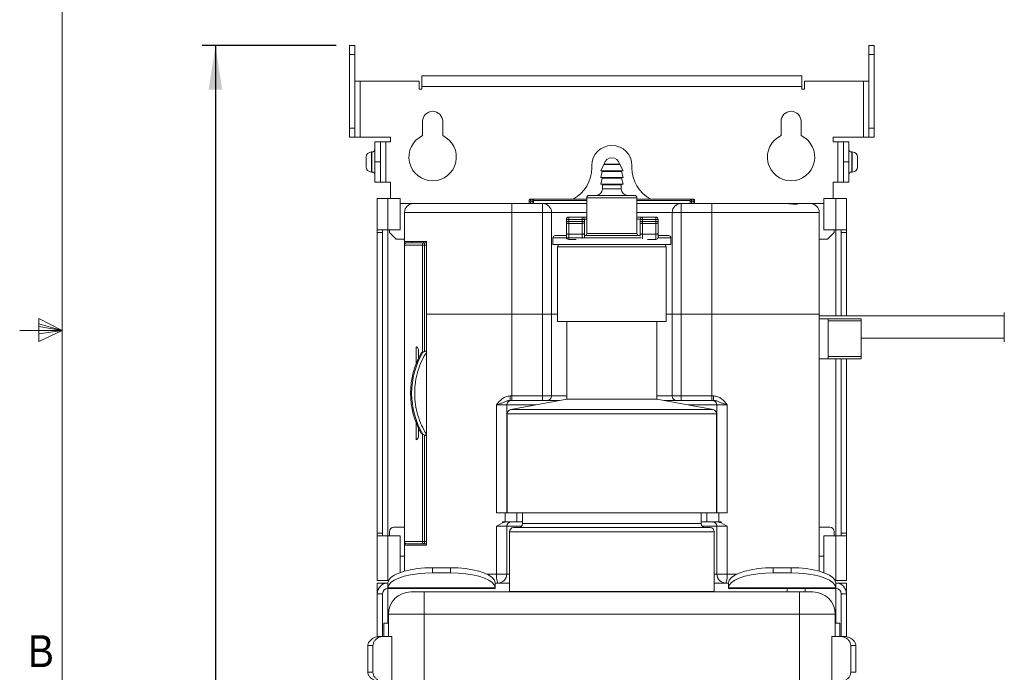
# Model space of a CAD drawing. Header units: millimetres. Extents: x 5 to 422, y 2 to 200.
# Tile 2 of 10: x 5 to 79, y 84 to 132. Entities that reach past the tile are written whole.
import ezdxf

# ---------------------------------------------------------------- set-up
doc = ezdxf.new("R2010")
doc.units = ezdxf.units.MM
doc.layers.add('FORMAT', color=7, linetype='Continuous')
doc.styles.add('SLDTEXTSTYLE0', font='GOTHIC.TTF', dxfattribs={"width": 0.913})
doc.dimstyles.new('SLDDIMSTYLE0', dxfattribs={"dimtxt": 2.38125, "dimasz": 3.302, "dimexe": 0, "dimexo": 0.0625, "dimgap": 0.595312, "dimtad": 1, "dimdec": 1, "dimlfac": 3, "dimrnd": 1e-09, "dimzin": 12, "dimdsep": 46, "dimtxsty": 'SLDTEXTSTYLE0', "dimsah": 1, "dimcen": 0.09, "dimadec": 0, "dimazin": 3, "dimtfac": 1, "dimtdec": 1, "dimtofl": 0, "dimtmove": 0, "dimatfit": 3, "dimfxl": 0, "dimfrac": 2, "dimtolj": 1, "dimtzin": 12, "dimarcsym": 0})

# ---------------------------------------------------------------- blocks, each defined once
blk = doc.blocks.new('*D1')
at = {"layer": 'FORMAT'}
for p, q in [((28.806, 130.306), (18.806, 130.306)), ((19.806, 130.306), (19.806, 26.512)), ((34.373, 26.512), (18.806, 26.512))]:
    blk.add_line(p, q, dxfattribs=at)
for points in [[(19.806, 130.306), (19.298, 127.004), (20.314, 127.004)], [(19.806, 26.512), (20.314, 29.814), (19.298, 29.814)]]:
    blk.add_solid(points, dxfattribs=at)
at = {"layer": 'FORMAT', "insert": (16.765, 73.53, -33.175), "char_height": 2.3813, "attachment_point": 1, "rotation": 90, "style": 'SLDTEXTSTYLE0'}
blk.add_mtext('311.4', dxfattribs=at)

msp = doc.modelspace()

# ---------------------------------------------------------------- linework, layer by layer
at = {"color": 7, "linetype": 'Continuous', "lineweight": 0}
for p, q in [((8.38, 196.675), (8.38, 9.959)), ((8.38, 109.019), (6.623, 109.916)), ((6.623, 109.916), (6.623, 108.206)), ((6.623, 109.539), (8.38, 109.019)), ((8.38, 109.019), (5.205, 109.019)), ((6.623, 109.327), (8.38, 109.019)), ((6.623, 108.206), (8.38, 109.019)), ((6.623, 108.784), (8.38, 109.019)), ((6.623, 108.784), (8.38, 109.019))]:
    msp.add_line(p, q, dxfattribs=at)
at = {"color": 7, "linetype": 'Continuous', "lineweight": 15}
for p, q in [((29.806, 130.306), (30.206, 130.306)), ((29.806, 129.639), (29.806, 130.306)), ((30.206, 130.306), (30.206, 129.639)), ((68.54, 130.306), (68.94, 130.306)), ((68.54, 129.639), (68.54, 130.306)), ((68.94, 130.306), (68.94, 129.639)), ((30.206, 129.639), (29.806, 129.639)), ((29.806, 124.139), (29.806, 129.639)), ((30.206, 124.139), (30.206, 129.639)), ((68.94, 129.639), (68.54, 129.639)), ((68.54, 129.639), (68.54, 124.139)), ((68.94, 129.639), (68.94, 124.139)), ((35.206, 127.245), (35.206, 128.045)), ((35.206, 128.045), (63.54, 128.045)), ((63.54, 128.045), (63.54, 127.245)), ((30.606, 127.639), (30.206, 127.639)), ((30.606, 123.472), (30.606, 127.639)), ((35.006, 127.639), (30.606, 127.639)), ((35.006, 127.045), (35.006, 127.639)), ((35.206, 127.245), (35.206, 127.045)), ((63.54, 127.245), (35.206, 127.245)), ((63.54, 127.045), (63.54, 127.245)), ((63.74, 127.639), (63.74, 127.045)), ((68.14, 127.639), (63.74, 127.639)), ((68.54, 127.639), (68.14, 127.639)), ((68.14, 127.639), (68.14, 123.472)), ((35.206, 127.045), (35.006, 127.045)), ((63.74, 127.045), (63.54, 127.045)), ((29.806, 124.139), (30.206, 124.139)), ((29.806, 123.472), (29.806, 124.139)), ((30.206, 124.139), (30.206, 123.472)), ((35.256, 123.578), (35.256, 124.645)), ((36.756, 124.645), (36.756, 123.578)), ((61.99, 124.645), (61.99, 123.578)), ((63.49, 124.645), (63.49, 123.578)), ((68.54, 124.139), (68.94, 124.139)), ((68.54, 123.472), (68.54, 124.139)), ((68.94, 124.139), (68.94, 123.472)), ((30.206, 123.472), (29.806, 123.472)), ((30.206, 123.472), (30.606, 123.472)), ((30.606, 123.472), (32.873, 123.472)), ((32.873, 123.112), (32.873, 123.472)), ((65.873, 123.472), (68.14, 123.472)), ((65.873, 123.472), (65.873, 123.112)), ((68.14, 123.472), (68.54, 123.472)), ((68.94, 123.472), (68.54, 123.472)), ((31.706, 123.112), (32.106, 123.112)), ((31.706, 121.612), (31.706, 123.112)), ((32.106, 123.112), (32.106, 121.612)), ((32.506, 123.112), (32.106, 123.112)), ((32.506, 120.112), (32.506, 123.112)), ((32.506, 123.112), (32.873, 123.112)), ((65.873, 123.112), (66.24, 123.112)), ((66.24, 123.112), (66.24, 120.112)), ((66.64, 123.112), (66.24, 123.112)), ((66.64, 123.112), (67.04, 123.112)), ((66.64, 121.612), (66.64, 123.112)), ((67.04, 123.112), (67.04, 121.612)), ((31.04, 121.612), (31.04, 121.962)), ((31.473, 122.362), (31.44, 122.362)), ((67.306, 122.362), (67.273, 122.362)), ((67.706, 121.962), (67.706, 121.262)), ((31.04, 121.262), (31.04, 121.612)), ((32.106, 121.612), (31.706, 121.612)), ((31.706, 121.612), (32.106, 121.612)), ((31.706, 121.612), (31.706, 121.612)), ((31.706, 120.112), (31.706, 121.612)), ((32.106, 121.612), (32.106, 121.612)), ((32.106, 121.612), (32.106, 120.112)), ((47.873, 121.178), (47.873, 121.345)), ((48.781, 121.426), (48.54, 120.945)), ((48.81, 121.445), (49.373, 121.445)), ((49.373, 121.445), (49.936, 121.445)), ((50.206, 120.945), (49.966, 121.426)), ((50.873, 121.345), (50.873, 121.178)), ((67.04, 121.612), (66.64, 121.612)), ((66.64, 121.612), (67.04, 121.612)), ((66.64, 121.612), (66.64, 121.612)), ((66.64, 120.112), (66.64, 121.612)), ((67.04, 121.612), (67.04, 121.612)), ((67.04, 121.612), (67.04, 120.112)), ((31.44, 120.862), (31.473, 120.862)), ((50.206, 120.945), (48.54, 120.945)), ((48.662, 120.903), (48.54, 120.445)), ((50.206, 120.445), (48.54, 120.445)), ((50.206, 120.445), (50.084, 120.903)), ((67.273, 120.862), (67.306, 120.862)), ((32.106, 120.112), (31.706, 120.112)), ((32.106, 120.112), (32.506, 120.112)), ((32.873, 120.112), (32.506, 120.112)), ((32.873, 118.878), (32.873, 120.112)), ((48.662, 120.403), (48.54, 119.945)), ((50.206, 119.945), (48.54, 119.945)), ((48.673, 119.912), (48.673, 119.612)), ((50.073, 119.612), (50.073, 119.912)), ((50.206, 119.945), (50.084, 120.403)), ((65.873, 118.878), (65.873, 120.112)), ((66.24, 120.112), (65.873, 120.112)), ((66.24, 120.112), (66.64, 120.112)), ((67.04, 120.112), (66.64, 120.112)), ((47.673, 119.112), (49.373, 119.112)), ((49.373, 119.112), (51.073, 119.112)), ((31.873, 116.545), (31.873, 118.878)), ((31.873, 118.878), (32.673, 118.878)), ((33.573, 118.878), (32.673, 118.878)), ((32.673, 116.545), (32.673, 118.878)), ((33.573, 116.545), (33.573, 118.878)), ((33.573, 118.512), (34.573, 118.512)), ((34.573, 118.512), (41.906, 118.512)), ((41.906, 118.512), (41.906, 117.845)), ((41.906, 118.512), (44.206, 118.512)), ((43.207, 118.678), (43.307, 118.678)), ((43.207, 118.512), (43.207, 118.678)), ((43.441, 118.678), (43.307, 118.678)), ((43.307, 118.678), (43.307, 118.512)), ((43.309, 118.845), (43.442, 118.845)), ((43.541, 118.678), (43.441, 118.678)), ((43.441, 118.512), (43.441, 118.678)), ((43.442, 118.845), (47.506, 118.845)), ((43.541, 118.678), (43.541, 118.512)), ((44.206, 118.512), (44.206, 117.845)), ((44.206, 118.512), (47.506, 118.512)), ((47.506, 118.945), (47.506, 116.278)), ((51.24, 116.278), (51.24, 118.945)), ((51.24, 118.845), (55.304, 118.845)), ((51.24, 118.512), (54.54, 118.512)), ((54.54, 117.845), (54.54, 118.512)), ((54.54, 118.512), (56.84, 118.512)), ((55.206, 118.512), (55.206, 118.678)), ((55.206, 118.678), (55.306, 118.678)), ((55.304, 118.845), (55.438, 118.845)), ((55.306, 118.678), (55.306, 118.512)), ((55.439, 118.678), (55.306, 118.678)), ((55.439, 118.512), (55.439, 118.678)), ((55.539, 118.678), (55.439, 118.678)), ((55.539, 118.678), (55.539, 118.512)), ((56.84, 117.845), (56.84, 118.512)), ((56.84, 118.512), (62.393, 118.512)), ((62.401, 118.512), (63.272, 118.512)), ((63.272, 118.512), (64.173, 118.512)), ((64.173, 118.512), (65.173, 118.512)), ((65.173, 116.545), (65.173, 118.878)), ((65.173, 118.878), (66.073, 118.878)), ((66.073, 118.878), (66.073, 116.545)), ((66.073, 118.878), (66.873, 118.878)), ((66.873, 118.878), (66.873, 116.545)), ((33.906, 115.678), (33.906, 117.845)), ((41.906, 117.845), (33.906, 117.845)), ((41.906, 117.845), (41.906, 110.245)), ((44.206, 117.845), (41.906, 117.845)), ((44.873, 117.845), (44.206, 117.845)), ((44.206, 110.245), (44.206, 117.845)), ((44.873, 117.845), (44.873, 110.245)), ((54.54, 117.845), (53.873, 117.845)), ((53.873, 110.245), (53.873, 117.845)), ((56.84, 117.845), (54.54, 117.845)), ((54.54, 117.845), (54.54, 110.245)), ((64.84, 117.845), (56.84, 117.845)), ((56.84, 110.245), (56.84, 117.845)), ((64.84, 117.845), (64.84, 110.245)), ((45.99, 117.332), (45.99, 117.326)), ((45.99, 117.16), (45.99, 117.326)), ((45.99, 116.288), (45.99, 117.091)), ((46.156, 117.493), (46.156, 117.499)), ((47.156, 117.493), (46.156, 117.493)), ((46.156, 117.493), (46.156, 117.326)), ((46.156, 117.326), (47.156, 117.326)), ((46.156, 117.16), (46.156, 117.326)), ((47.156, 117.16), (46.156, 117.16)), ((46.156, 117.022), (46.156, 117.16)), ((46.156, 117.022), (47.156, 117.022)), ((46.156, 116.219), (46.156, 117.022)), ((47.156, 117.499), (47.156, 117.493)), ((47.156, 117.326), (47.156, 117.493)), ((47.156, 117.326), (47.156, 117.16)), ((47.156, 117.022), (47.156, 117.16)), ((47.156, 117.022), (47.156, 116.219)), ((47.323, 117.326), (47.323, 117.332)), ((47.323, 117.16), (47.323, 117.326)), ((47.323, 116.288), (47.323, 117.091)), ((51.49, 117.332), (51.49, 117.326)), ((51.49, 117.326), (51.49, 117.16)), ((51.49, 117.091), (51.49, 116.288)), ((51.656, 117.493), (51.656, 117.499)), ((52.656, 117.493), (51.656, 117.493)), ((51.656, 117.493), (51.656, 117.326)), ((51.656, 117.326), (52.656, 117.326)), ((51.656, 117.16), (51.656, 117.326)), ((52.656, 117.16), (51.656, 117.16)), ((51.656, 117.022), (51.656, 117.16)), ((51.656, 117.022), (52.656, 117.022)), ((51.656, 116.219), (51.656, 117.022)), ((52.656, 117.499), (52.656, 117.493)), ((52.656, 117.326), (52.656, 117.493)), ((52.656, 117.326), (52.656, 117.16)), ((52.656, 117.16), (52.656, 117.022)), ((52.656, 117.022), (52.656, 116.219)), ((52.823, 117.326), (52.823, 117.332)), ((52.823, 117.16), (52.823, 117.326)), ((52.823, 116.288), (52.823, 117.091)), ((32.673, 116.545), (31.873, 116.545)), ((31.873, 116.345), (31.873, 116.545)), ((31.873, 93.912), (31.873, 116.345)), ((32.273, 116.345), (31.873, 116.345)), ((32.273, 116.345), (32.273, 116.545)), ((32.273, 93.912), (32.273, 116.345)), ((32.673, 116.545), (33.573, 116.545)), ((32.79, 116.345), (32.79, 116.545)), ((32.79, 116.345), (33.29, 115.845)), ((45.14, 116.112), (45.958, 116.112)), ((47.156, 116.219), (46.156, 116.219)), ((46.156, 115.828), (46.156, 116.219)), ((47.313, 116.112), (49.373, 116.112)), ((49.373, 116.112), (51.5, 116.112)), ((52.656, 116.219), (51.656, 116.219)), ((52.656, 115.828), (52.656, 116.219)), ((52.857, 116.112), (53.606, 116.112)), ((66.073, 116.545), (65.173, 116.545)), ((65.456, 115.845), (65.956, 116.345)), ((65.956, 116.545), (65.956, 116.345)), ((66.873, 116.545), (66.073, 116.545)), ((66.473, 116.545), (66.473, 116.345)), ((66.473, 116.345), (66.873, 116.345)), ((66.473, 110.115), (66.473, 116.345)), ((66.873, 116.545), (66.873, 116.345)), ((66.873, 110.115), (66.873, 116.345)), ((33.906, 115.845), (33.29, 115.845)), ((35.54, 115.678), (33.906, 115.678)), ((33.906, 115.412), (33.906, 115.678)), ((33.906, 115.412), (33.906, 93.278)), ((35.249, 115.412), (33.906, 115.412)), ((34.49, 115.678), (34.49, 115.578)), ((35.388, 115.412), (35.249, 115.412)), ((35.249, 107.391), (35.249, 115.412)), ((35.323, 115.578), (35.323, 115.678)), ((35.388, 115.412), (35.388, 115.578)), ((35.54, 115.578), (35.388, 115.578)), ((35.388, 107.462), (35.388, 115.412)), ((35.388, 115.412), (35.54, 115.412)), ((35.54, 115.678), (35.54, 110.245)), ((44.973, 115.945), (44.973, 115.445)), ((53.773, 115.445), (44.973, 115.445)), ((46.156, 115.828), (46.707, 115.828)), ((52.039, 115.828), (52.656, 115.828)), ((53.773, 115.445), (53.773, 115.945)), ((65.456, 115.845), (64.84, 115.845)), ((45.323, 115.278), (45.323, 109.712)), ((53.423, 109.712), (53.423, 115.278)), ((41.906, 110.245), (35.54, 110.245)), ((35.54, 110.245), (35.54, 93.012)), ((44.206, 110.245), (41.906, 110.245)), ((41.906, 104.145), (41.906, 110.245)), ((44.873, 110.245), (44.206, 110.245)), ((44.206, 110.245), (44.206, 104.145)), ((45.323, 110.245), (44.873, 110.245)), ((44.873, 104.145), (44.873, 110.245)), ((53.873, 110.245), (53.423, 110.245)), ((54.54, 110.245), (53.873, 110.245)), ((53.873, 110.245), (53.873, 104.145)), ((56.84, 110.245), (54.54, 110.245)), ((54.54, 104.145), (54.54, 110.245)), ((64.84, 110.245), (56.84, 110.245)), ((56.84, 110.245), (56.84, 104.145)), ((64.84, 91.064), (64.84, 110.245)), ((78.645, 108.181), (78.645, 110.381)), ((45.323, 109.712), (52.596, 109.712)), ((46.006, 109.712), (46.006, 103.912)), ((52.596, 109.712), (53.423, 109.712)), ((52.74, 103.912), (52.74, 109.712)), ((78.645, 110.115), (64.84, 110.115)), ((65.506, 109.912), (64.84, 109.912)), ((65.506, 109.912), (65.506, 106.912)), ((65.506, 109.912), (67.973, 109.912)), ((67.973, 109.745), (65.506, 109.745)), ((67.973, 109.912), (67.973, 109.745)), ((67.973, 109.745), (67.973, 107.078)), ((67.973, 108.448), (78.645, 108.448)), ((34.778, 106.562), (34.778, 107.812)), ((34.958, 107.478), (34.958, 106.969)), ((35.249, 107.391), (35.181, 107.381)), ((65.506, 106.912), (64.84, 106.912)), ((65.506, 107.078), (67.973, 107.078)), ((67.973, 106.912), (65.506, 106.912)), ((66.473, 93.912), (66.473, 106.912)), ((66.873, 93.912), (66.873, 106.912)), ((67.973, 107.078), (67.973, 106.912)), ((41.906, 104.145), (41.782, 104.145)), ((41.787, 103.812), (41.906, 103.812)), ((46.006, 103.912), (41.828, 103.129)), ((41.906, 104.145), (41.906, 103.812)), ((44.206, 104.145), (41.906, 104.145)), ((41.906, 103.812), (44.206, 103.812)), ((44.206, 104.145), (44.873, 104.145)), ((44.206, 103.812), (44.206, 104.145)), ((52.417, 103.912), (46.006, 103.912)), ((52.74, 103.912), (52.417, 103.912)), ((56.918, 103.129), (52.74, 103.912)), ((53.54, 103.808), (53.54, 103.762)), ((53.873, 104.145), (54.54, 104.145)), ((54.54, 104.145), (54.54, 103.812)), ((56.84, 104.145), (54.54, 104.145)), ((54.54, 103.812), (56.84, 103.812)), ((56.964, 104.145), (56.84, 104.145)), ((56.84, 103.812), (56.84, 104.145)), ((56.84, 103.812), (56.959, 103.812)), ((40.779, 103.478), (40.873, 103.511)), ((41.54, 103.478), (40.779, 103.478)), ((40.779, 95.412), (40.779, 103.478)), ((41.54, 95.412), (41.54, 103.478)), ((57.967, 103.478), (57.206, 103.478)), ((57.206, 103.478), (57.206, 95.412)), ((57.873, 103.511), (57.967, 103.478)), ((57.967, 103.478), (57.967, 95.412)), ((34.778, 100.878), (34.778, 102.128)), ((41.556, 102.802), (41.556, 95.412)), ((57.19, 95.412), (57.19, 102.802)), ((34.958, 101.721), (34.958, 101.212)), ((35.181, 101.309), (35.249, 101.299)), ((35.249, 93.278), (35.249, 101.299)), ((35.388, 93.278), (35.388, 101.228)), ((40.779, 95.412), (41.404, 95.412)), ((41.218, 94.67), (41.218, 94.745)), ((41.404, 94.745), (41.218, 94.745)), ((41.404, 94.745), (41.404, 95.412)), ((42.29, 95.412), (41.404, 95.412)), ((41.404, 94.745), (42.29, 94.745)), ((56.441, 95.412), (42.29, 95.412)), ((42.29, 94.745), (42.29, 95.412)), ((42.706, 94.745), (42.29, 94.745)), ((42.706, 95.412), (42.706, 94.612)), ((56.04, 94.612), (56.04, 95.412)), ((56.456, 94.745), (56.04, 94.745)), ((56.456, 95.412), (56.456, 94.745)), ((57.342, 95.412), (56.456, 95.412)), ((56.456, 94.745), (57.342, 94.745)), ((57.342, 95.412), (57.342, 94.745)), ((57.967, 95.412), (57.342, 95.412)), ((57.528, 94.745), (57.342, 94.745)), ((57.528, 94.67), (57.528, 94.745)), ((32.79, 93.712), (32.79, 94.012)), ((33.906, 94.345), (33.123, 94.345)), ((40.779, 94.412), (40.873, 94.475)), ((41.54, 94.412), (40.779, 94.412)), ((40.779, 90.845), (40.779, 94.412)), ((40.873, 94.475), (41.218, 94.67)), ((41.54, 90.845), (41.54, 94.412)), ((41.74, 94.012), (41.74, 89.545)), ((42.04, 94.312), (49.373, 94.312)), ((49.373, 94.312), (56.706, 94.312)), ((57.006, 89.545), (57.006, 94.012)), ((57.967, 94.412), (57.206, 94.412)), ((57.206, 94.412), (57.206, 90.845)), ((57.528, 94.67), (57.873, 94.475)), ((57.873, 94.475), (57.967, 94.412)), ((57.967, 94.412), (57.967, 90.845)), ((65.623, 94.345), (64.84, 94.345)), ((65.956, 94.012), (65.956, 93.712)), ((32.273, 93.912), (31.873, 93.912)), ((31.873, 93.712), (31.873, 93.912)), ((31.873, 93.712), (32.673, 93.712)), ((31.873, 90.378), (31.873, 93.712)), ((32.273, 93.712), (32.273, 93.912)), ((32.673, 93.712), (32.673, 90.378)), ((33.573, 93.712), (32.673, 93.712)), ((33.573, 90.957), (33.573, 93.712)), ((33.906, 93.012), (33.906, 93.278)), ((33.906, 93.278), (35.249, 93.278)), ((35.249, 93.278), (35.388, 93.278)), ((35.54, 93.278), (35.388, 93.278)), ((35.388, 93.112), (35.388, 93.278)), ((65.173, 90.957), (65.173, 93.712)), ((65.173, 93.712), (66.073, 93.712)), ((66.073, 90.378), (66.073, 93.712)), ((66.073, 93.712), (66.873, 93.712)), ((66.473, 93.912), (66.873, 93.912)), ((66.473, 93.912), (66.473, 93.712)), ((66.873, 93.912), (66.873, 93.712)), ((66.873, 93.712), (66.873, 90.378)), ((33.906, 91.064), (33.906, 93.012)), ((35.54, 93.012), (33.906, 93.012)), ((35.54, 93.112), (35.388, 93.112)), ((33.573, 92.178), (33.906, 92.178)), ((64.84, 92.178), (65.173, 92.178)), ((36.006, 91.318), (36.006, 90.942)), ((37.34, 91.318), (36.006, 91.318)), ((37.34, 90.942), (37.34, 91.318)), ((61.406, 91.318), (61.406, 90.942)), ((62.74, 91.318), (61.406, 91.318)), ((62.74, 90.942), (62.74, 91.318)), ((32.673, 90.378), (31.873, 90.378)), ((32.673, 90.378), (32.725, 90.378)), ((37.34, 90.942), (36.006, 90.942)), ((40.779, 90.845), (41.54, 90.845)), ((57.206, 90.845), (57.967, 90.845)), ((62.74, 90.942), (61.406, 90.942)), ((66.073, 90.378), (66.021, 90.378)), ((66.873, 90.378), (66.073, 90.378)), ((32.273, 90.178), (31.873, 90.178)), ((31.873, 89.378), (31.873, 90.178)), ((32.273, 90.071), (32.273, 90.178)), ((32.673, 90.178), (32.273, 90.178)), ((32.673, 90.184), (32.674, 90.202)), ((32.673, 90.178), (32.673, 90.184)), ((32.673, 89.805), (32.673, 90.178)), ((32.674, 89.826), (32.673, 89.805)), ((32.673, 89.781), (32.673, 89.805)), ((32.673, 89.778), (32.673, 89.781)), ((40.673, 89.778), (32.673, 89.778)), ((40.672, 89.826), (32.674, 89.826)), ((40.658, 90.178), (40.873, 90.178)), ((40.672, 90.202), (40.673, 90.184)), ((40.673, 89.805), (40.672, 89.826)), ((40.673, 90.184), (40.673, 89.805)), ((40.673, 89.805), (40.673, 89.778)), ((57.873, 90.178), (58.073, 90.178)), ((58.073, 90.184), (58.074, 90.202)), ((58.073, 89.805), (58.073, 90.184)), ((58.074, 89.826), (58.073, 89.805)), ((58.073, 89.778), (58.073, 89.805)), ((66.073, 89.778), (58.073, 89.778)), ((66.072, 89.826), (58.074, 89.826)), ((62.456, 89.777), (62.456, 89.778)), ((63.79, 89.777), (62.456, 89.777)), ((62.456, 89.777), (62.456, 89.512)), ((63.79, 89.778), (63.79, 89.777)), ((63.79, 89.512), (63.79, 89.777)), ((66.072, 90.202), (66.073, 90.184)), ((66.073, 89.805), (66.072, 89.826)), ((66.073, 90.184), (66.073, 90.178)), ((66.073, 90.178), (66.073, 89.805)), ((66.473, 90.178), (66.073, 90.178)), ((66.073, 89.805), (66.073, 89.781)), ((66.073, 89.778), (66.073, 89.781)), ((66.473, 90.178), (66.873, 90.178)), ((66.473, 90.178), (66.473, 90.071)), ((66.873, 90.178), (66.873, 89.378)), ((32.273, 89.378), (31.873, 89.378)), ((31.873, 89.378), (31.873, 86.178)), ((32.273, 89.378), (32.273, 86.178)), ((34.373, 89.512), (35.373, 89.512)), ((35.373, 89.512), (63.373, 89.512)), ((35.373, 89.512), (35.373, 87.845)), ((57.006, 89.545), (41.74, 89.545)), ((63.373, 89.512), (63.373, 87.845)), ((63.373, 89.512), (64.373, 89.512)), ((66.473, 89.378), (66.873, 89.378)), ((66.473, 89.378), (66.473, 86.178)), ((66.873, 89.378), (66.873, 86.178)), ((32.706, 86.178), (32.706, 87.845)), ((35.373, 87.845), (32.706, 87.845)), ((35.373, 87.845), (35.373, 81.512)), ((63.373, 87.845), (35.373, 87.845)), ((63.373, 81.512), (63.373, 87.845)), ((66.04, 87.845), (63.373, 87.845)), ((66.04, 87.845), (66.04, 86.178)), ((32.373, 87.178), (32.706, 87.178)), ((32.373, 87.178), (32.373, 86.198)), ((66.373, 87.178), (66.04, 87.178)), ((66.373, 86.178), (66.373, 87.178)), ((31.873, 86.178), (31.972, 86.178)), ((31.972, 86.178), (32.247, 86.178)), ((32.247, 86.178), (32.964, 86.178)), ((32.373, 86.198), (32.373, 86.178)), ((32.373, 86.198), (32.706, 86.198)), ((32.964, 82.845), (32.964, 86.178)), ((65.782, 86.178), (65.782, 82.845)), ((66.5, 86.178), (65.782, 86.178)), ((66.5, 86.178), (66.774, 86.178)), ((66.873, 86.178), (66.774, 86.178)), ((31.556, 85.512), (31.171, 85.512)), ((31.171, 83.512), (31.171, 85.512)), ((31.556, 83.512), (31.556, 85.512)), ((67.576, 85.512), (67.191, 85.512)), ((67.191, 83.512), (67.191, 85.512)), ((67.576, 83.512), (67.576, 85.512)), ((31.171, 83.512), (31.556, 83.512)), ((67.191, 83.512), (67.576, 83.512))]:
    msp.add_line(p, q, dxfattribs=at)
at = {"color": 8, "linetype": 'Continuous', "lineweight": 15}
for p, q in [((31.44, 122.362), (31.44, 121.612)), ((31.473, 120.862), (31.473, 122.362)), ((67.273, 122.362), (67.273, 121.612)), ((67.306, 120.862), (67.306, 122.362)), ((31.44, 121.612), (31.44, 120.862)), ((49.373, 121.426), (48.781, 121.426)), ((49.966, 121.426), (49.373, 121.426)), ((67.273, 121.612), (67.273, 120.862)), ((50.084, 120.903), (48.662, 120.903)), ((50.084, 120.403), (48.662, 120.403)), ((50.073, 119.912), (48.673, 119.912)), ((48.673, 119.612), (49.373, 119.612)), ((49.373, 119.612), (50.073, 119.612)), ((47.506, 118.745), (43.542, 118.745)), ((49.373, 118.945), (47.506, 118.945)), ((51.24, 118.945), (49.373, 118.945)), ((55.204, 118.745), (51.24, 118.745)), ((47.506, 117.845), (44.873, 117.845)), ((53.873, 117.845), (51.24, 117.845)), ((32.673, 93.712), (32.673, 116.545)), ((47.156, 116.219), (47.156, 115.899)), ((47.506, 116.278), (49.373, 116.278)), ((49.373, 116.278), (51.24, 116.278)), ((51.656, 116.219), (51.656, 115.88)), ((66.073, 116.545), (66.073, 110.115)), ((49.373, 115.945), (44.973, 115.945)), ((51.558, 115.945), (49.373, 115.945)), ((53.773, 115.945), (52.816, 115.945)), ((52.596, 115.278), (45.323, 115.278)), ((53.423, 115.278), (52.596, 115.278)), ((66.073, 106.912), (66.073, 93.712)), ((46.006, 104.145), (44.873, 104.145)), ((53.873, 104.145), (52.74, 104.145)), ((41.54, 103.478), (43.692, 103.478)), ((41.828, 103.129), (56.918, 103.129)), ((55.054, 103.478), (57.206, 103.478)), ((57.19, 102.802), (41.556, 102.802)), ((41.54, 94.412), (42.63, 94.412)), ((49.373, 94.012), (41.74, 94.012)), ((42.706, 94.612), (49.373, 94.612)), ((49.373, 94.612), (56.04, 94.612)), ((57.006, 94.012), (49.373, 94.012)), ((56.116, 94.412), (57.206, 94.412)), ((40.044, 90.845), (40.779, 90.845)), ((41.74, 90.845), (41.54, 90.845)), ((57.206, 90.845), (57.006, 90.845)), ((57.967, 90.845), (58.702, 90.845)), ((32.673, 87.178), (32.673, 89.778)), ((66.073, 89.778), (66.073, 87.178))]:
    msp.add_line(p, q, dxfattribs=at)
at = {"color": 7, "linetype": 'Continuous', "lineweight": 15, "flags": 128}
for points in [[(46.156, 117.022), (46.124, 117.024), (46.093, 117.028), (46.064, 117.034), (46.039, 117.043), (46.018, 117.053), (46.002, 117.065), (45.993, 117.078), (45.99, 117.091)], [(47.323, 117.091), (47.32, 117.078), (47.31, 117.065), (47.295, 117.053), (47.274, 117.043), (47.249, 117.034), (47.22, 117.028), (47.189, 117.024), (47.156, 117.022)], [(51.656, 117.022), (51.624, 117.024), (51.593, 117.028), (51.564, 117.034), (51.539, 117.043), (51.518, 117.053), (51.502, 117.065), (51.493, 117.078), (51.49, 117.091)], [(52.823, 117.091), (52.82, 117.078), (52.81, 117.065), (52.795, 117.053), (52.774, 117.043), (52.749, 117.034), (52.72, 117.028), (52.689, 117.024), (52.656, 117.022)], [(45.99, 116.288), (45.993, 116.274), (46.002, 116.262), (46.018, 116.25), (46.039, 116.239), (46.064, 116.231), (46.093, 116.224), (46.124, 116.22), (46.156, 116.219)], [(47.156, 116.219), (47.189, 116.22), (47.22, 116.224), (47.249, 116.231), (47.274, 116.239), (47.295, 116.25), (47.31, 116.262), (47.32, 116.274), (47.323, 116.288)], [(51.656, 116.219), (51.624, 116.22), (51.593, 116.224), (51.564, 116.231), (51.539, 116.239), (51.518, 116.25), (51.502, 116.262), (51.493, 116.274), (51.49, 116.288)], [(52.823, 116.288), (52.82, 116.274), (52.81, 116.262), (52.795, 116.25), (52.774, 116.239), (52.749, 116.231), (52.72, 116.224), (52.689, 116.22), (52.656, 116.219)], [(32.674, 90.202), (32.735, 90.397), (32.893, 90.586), (33.144, 90.762), (33.478, 90.921), (33.888, 91.058), (34.36, 91.17), (34.881, 91.251), (35.435, 91.301), (36.006, 91.318)], [(37.34, 91.318), (37.911, 91.301), (38.465, 91.251), (38.986, 91.17), (39.458, 91.058), (39.868, 90.921), (40.203, 90.762), (40.453, 90.586), (40.611, 90.397), (40.672, 90.202)], [(58.074, 90.202), (58.135, 90.397), (58.293, 90.586), (58.544, 90.762), (58.878, 90.921), (59.288, 91.058), (59.76, 91.17), (60.281, 91.251), (60.835, 91.301), (61.406, 91.318)], [(62.74, 91.318), (63.311, 91.301), (63.865, 91.251), (64.386, 91.17), (64.858, 91.058), (65.268, 90.921), (65.603, 90.762), (65.853, 90.586), (66.011, 90.397), (66.072, 90.202)], [(36.006, 90.942), (35.435, 90.926), (34.881, 90.875), (34.36, 90.794), (33.888, 90.683), (33.478, 90.545), (33.144, 90.386), (32.893, 90.21), (32.735, 90.021), (32.674, 89.826)], [(40.672, 89.826), (40.611, 90.021), (40.453, 90.21), (40.203, 90.386), (39.868, 90.545), (39.458, 90.683), (38.986, 90.794), (38.465, 90.875), (37.911, 90.926), (37.34, 90.942)], [(61.406, 90.942), (60.835, 90.926), (60.281, 90.875), (59.76, 90.794), (59.288, 90.683), (58.878, 90.545), (58.544, 90.386), (58.293, 90.21), (58.135, 90.021), (58.074, 89.826)], [(66.072, 89.826), (66.011, 90.021), (65.853, 90.21), (65.603, 90.386), (65.268, 90.545), (64.858, 90.683), (64.386, 90.794), (63.865, 90.875), (63.311, 90.926), (62.74, 90.942)], [(42.248, 89.545), (42.17, 89.524), (42.04, 89.512)], [(56.706, 89.512), (56.576, 89.524), (56.498, 89.545)]]:
    msp.add_lwpolyline(points, dxfattribs=at)
at = {"color": 7, "linetype": 'Continuous', "lineweight": 15}
for centre, radius, start, end in [((36.006, 124.645), 0.75, 0, 180), ((62.74, 124.645), 0.75, 0, 180), ((36.006, 121.978), 1.767, 115.12081, 64.87919), ((62.74, 121.978), 1.767, 115.12081, 64.87919), ((49.373, 121.345), 1.5, 0, 180), ((31.44, 121.962), 0.4, 90, 180), ((31.473, 122.595), 0.233, 270, 0), ((49.373, 121.345), 0.583, 9.63346, 170.36654), ((67.273, 122.596), 0.233, 180, 270), ((67.306, 121.962), 0.4, 0, 90), ((31.44, 121.262), 0.4, 180, 270), ((45.206, 121.178), 2.667, 298.59096, 0), ((48.81, 121.412), 0.0333, 90, 153.43495), ((49.936, 121.412), 0.0333, 26.56505, 90), ((53.54, 121.178), 2.667, 180, 241.04498), ((67.306, 121.262), 0.4, 270, 0), ((31.473, 120.628), 0.233, 0, 90), ((48.63, 120.912), 0.0333, 345.06858, 90), ((48.63, 120.412), 0.0333, 345.06858, 90), ((50.117, 120.912), 0.0333, 90, 194.93142), ((50.117, 120.412), 0.0333, 90, 194.93142), ((67.273, 120.629), 0.233, 90, 180), ((48.64, 119.912), 0.0333, 0, 90), ((50.106, 119.912), 0.0333, 90, 180), ((47.673, 118.945), 0.167, 90, 180), ((48.173, 119.612), 0.5, 270, 0), ((50.573, 119.612), 0.5, 180, 270), ((51.073, 118.945), 0.167, 0, 90), ((34.573, 117.845), 0.667, 90, 180), ((43.442, 118.745), 0.1, 359.98863, 89.98877), ((44.206, 117.845), 0.667, 0, 90), ((54.54, 117.845), 0.667, 90, 180), ((55.304, 118.745), 0.1, 90.01143, 180.01116), ((55.438, 118.745), 0.0999, 45.43052, 89.99802), ((64.173, 117.845), 0.667, 0, 90), ((46.156, 117.332), 0.167, 89.99997, 180.00014), ((46.156, 117.326), 0.167, 89.99997, 180.00014), ((46.115, 149.264), 31.937, 269.77558, 270.07458), ((46.115, 148.962), 31.802, 269.77494, 270.07522), ((47.156, 117.332), 0.167, 0.00001, 89.99999), ((47.156, 117.326), 0.167, 0.00001, 89.99999), ((47.198, 149.264), 31.938, 269.92542, 270.22442), ((47.198, 148.962), 31.802, 269.92478, 270.22505), ((51.656, 117.332), 0.167, 90.00001, 179.99999), ((51.656, 117.326), 0.167, 90.00001, 179.99999), ((51.615, 149.264), 31.938, 269.77558, 270.07458), ((51.615, 148.962), 31.802, 269.77495, 270.07522), ((52.656, 117.332), 0.167, 0.00002, 89.99998), ((52.656, 117.326), 0.167, 0.00002, 89.99998), ((52.698, 149.264), 31.938, 269.92542, 270.22442), ((52.698, 148.962), 31.802, 269.92478, 270.22505), ((45.14, 115.945), 0.167, 90, 180), ((47.34, 116.278), 0.167, 270, 0), ((51.406, 116.278), 0.167, 180, 270), ((53.606, 115.945), 0.167, 0, 90), ((34.073, 115.412), 0.167, 90, 180), ((35.403, 115.424), 0.155, 95.71572, 184.75448), ((45.49, 115.278), 0.167, 90, 180), ((46.156, 115.994), 0.167, 180.00012, 269.99988), ((52.656, 115.994), 0.167, 270.00017, 359.99972), ((53.256, 115.278), 0.167, 0, 90), ((40.352, 104.345), 5.996, 149.57842, 210.42158), ((40.433, 104.345), 5.994, 149.31686, 210.68314), ((41.873, 103.478), 0.333, 90, 180), ((44.54, 104.145), 0.333, 270, 0), ((54.206, 104.145), 0.333, 180, 270), ((56.873, 103.478), 0.333, 0, 90), ((41.89, 102.802), 0.333, 100.6067, 180), ((56.856, 102.802), 0.333, 0, 79.3933), ((41.873, 94.412), 0.333, 90, 180), ((56.873, 94.412), 0.333, 0, 90), ((33.123, 94.012), 0.333, 90, 180), ((42.04, 94.012), 0.3, 90, 180), ((42.406, 94.612), 0.3, 270, 0), ((56.34, 94.612), 0.3, 180, 270), ((56.706, 94.012), 0.3, 0, 90), ((65.623, 94.012), 0.333, 0, 90), ((34.073, 93.278), 0.167, 180, 270), ((35.403, 93.265), 0.155, 175.24502, 264.28479), ((34.006, 93.012), 0.1, 90, 180), ((42.032, 90.682), 1.264, 172.57373, 203.46768), ((40.873, 90.845), 0.667, 270, 0), ((57.873, 90.845), 0.667, 180, 270), ((56.714, 90.682), 1.264, 336.53208, 7.42652), ((32.673, 89.378), 0.8, 90, 180), ((32.673, 89.378), 0.4, 90, 180), ((66.073, 89.378), 0.8, 0, 90), ((66.073, 89.378), 0.4, 0, 90), ((34.373, 87.845), 1.667, 90, 180), ((64.373, 87.845), 1.667, 0, 90)]:
    msp.add_arc(centre, radius, start, end, dxfattribs=at)
at = {"color": 8, "linetype": 'Continuous', "lineweight": 15}
for centre, radius, start, end in [((63.272, 118.412), 0.0998, 90.00477, 127.68577), ((47.5, 103.438), 13.895, 89.97146, 90.72746), ((51.225, 90.395), 26.938, 89.43737, 89.96912)]:
    msp.add_arc(centre, radius, start, end, dxfattribs=at)
at = {"color": 7, "linetype": 'Continuous', "lineweight": 15}
for points, knots in [([(43.25, 118.825), (43.245, 118.821), (43.234, 118.813), (43.222, 118.796), (43.214, 118.779), (43.211, 118.765), (43.209, 118.756), (43.208, 118.749), (43.208, 118.739), (43.208, 118.722), (43.207, 118.698), (43.207, 118.684), (43.207, 118.678)], [0, 0, 0, 0, 0.1089, 0.230187, 0.331437, 0.411615, 0.465609, 0.50931, 0.581212, 0.769753, 0.913014, 1, 1, 1, 1]), ([(43.309, 118.843), (43.301, 118.843), (43.282, 118.843), (43.261, 118.835), (43.252, 118.826), (43.25, 118.825)], [0, 0, 0, 0, 0.392823, 0.900668, 1, 1, 1, 1]), ([(43.309, 118.845), (43.309, 118.843), (43.308, 118.839), (43.308, 118.811), (43.307, 118.768), (43.307, 118.721), (43.307, 118.691), (43.307, 118.678)], [0, 0, 0, 0, 0.214726, 0.429476, 0.644195, 0.858877, 1, 1, 1, 1]), ([(43.441, 118.678), (43.441, 118.697), (43.441, 118.734), (43.441, 118.784), (43.441, 118.822), (43.442, 118.842), (43.442, 118.844), (43.442, 118.845)], [0, 0, 0, 0, 0.214661, 0.42932, 0.643967, 0.858621, 1, 1, 1, 1]), ([(43.542, 118.745), (43.542, 118.745), (43.542, 118.744), (43.541, 118.736), (43.541, 118.721), (43.541, 118.701), (43.541, 118.686), (43.541, 118.678)], [0, 0, 0, 0, 0.14022, 0.353604, 0.568048, 0.783648, 1, 1, 1, 1]), ([(55.206, 118.678), (55.206, 118.683), (55.206, 118.696), (55.205, 118.714), (55.205, 118.731), (55.205, 118.743), (55.204, 118.744), (55.204, 118.745)], [0, 0, 0, 0, 0.142272, 0.35823, 0.573162, 0.786975, 1, 1, 1, 1]), ([(55.304, 118.845), (55.304, 118.843), (55.305, 118.839), (55.305, 118.811), (55.305, 118.768), (55.306, 118.721), (55.306, 118.691), (55.306, 118.678)], [0, 0, 0, 0, 0.2147273, 0.4294784, 0.6441989, 0.8588815, 1, 1, 1, 1]), ([(55.439, 118.678), (55.439, 118.697), (55.439, 118.734), (55.439, 118.784), (55.438, 118.822), (55.438, 118.842), (55.438, 118.844), (55.438, 118.845)], [0, 0, 0, 0, 0.2146617, 0.4293207, 0.6439689, 0.8586211, 1, 1, 1, 1]), ([(55.539, 118.68), (55.539, 118.684), (55.539, 118.697), (55.539, 118.718), (55.538, 118.737), (55.538, 118.747), (55.537, 118.758), (55.535, 118.771), (55.527, 118.79), (55.518, 118.808), (55.508, 118.815), (55.507, 118.816)], [0, 0, 0, 0, 0.072694, 0.232682, 0.400077, 0.529063, 0.595259, 0.667558, 0.779813, 0.971381, 1, 1, 1, 1]), ([(62.603, 118.497), (62.55, 118.503), (62.483, 118.511), (62.408, 118.511), (62.393, 118.512)], [0, 0, 0, 0, 0.794253, 1, 1, 1, 1]), ([(63.212, 118.489), (63.212, 118.489), (63.213, 118.489), (63.177, 118.475), (63.076, 118.463), (62.894, 118.471), (62.728, 118.495), (62.621, 118.5), (62.603, 118.5)], [0, 0, 0, 0, 0.051922, 0.227591, 0.462784, 0.709339, 0.949451, 1, 1, 1, 1]), ([(45.99, 117.091), (45.99, 117.102), (45.99, 117.124), (45.99, 117.148), (45.99, 117.16)], [0, 0, 0, 0, 0.500005, 1, 1, 1, 1]), ([(47.323, 117.091), (47.323, 117.102), (47.323, 117.124), (47.323, 117.148), (47.323, 117.16)], [0, 0, 0, 0, 0.500005, 1, 1, 1, 1]), ([(51.49, 117.16), (51.49, 117.148), (51.49, 117.124), (51.49, 117.102), (51.49, 117.091)], [0, 0, 0, 0, 0.499995, 1, 1, 1, 1]), ([(52.823, 117.091), (52.823, 117.102), (52.823, 117.124), (52.823, 117.148), (52.823, 117.16)], [0, 0, 0, 0, 0.500005, 1, 1, 1, 1]), ([(45.99, 115.994), (45.99, 115.998), (45.99, 116.006), (45.99, 116.068), (45.99, 116.163), (45.99, 116.247), (45.99, 116.288)], [0, 0, 0, 0, 0.244792, 0.500001, 0.755208, 1, 1, 1, 1]), ([(47.323, 115.994), (47.323, 115.998), (47.323, 116.006), (47.323, 116.068), (47.323, 116.163), (47.323, 116.247), (47.323, 116.288)], [0, 0, 0, 0, 0.244792, 0.500001, 0.755208, 1, 1, 1, 1]), ([(51.49, 116.288), (51.49, 116.246), (51.49, 116.164), (51.49, 116.108), (51.49, 116.08)], [0, 0, 0, 0, 0.506497, 1, 1, 1, 1]), ([(52.823, 115.994), (52.823, 115.998), (52.823, 116.006), (52.823, 116.068), (52.823, 116.163), (52.823, 116.247), (52.823, 116.288)], [0, 0, 0, 0, 0.244792, 0.500001, 0.755208, 1, 1, 1, 1]), ([(35.388, 115.578), (35.19, 115.578), (34.791, 115.578), (34.385, 115.578), (34.121, 115.578), (34.089, 115.578), (34.073, 115.578)], [0, 0, 0, 0, 0.248645, 0.5, 0.751355, 1, 1, 1, 1]), ([(35.54, 101.285), (35.414, 101.502), (35.158, 101.944), (34.886, 102.696), (34.71, 103.503), (34.651, 104.345), (34.71, 105.187), (34.886, 105.994), (35.158, 106.745), (35.414, 107.188), (35.54, 107.404)], [0, 0, 0, 0, 0.119487, 0.243577, 0.370938, 0.5, 0.629062, 0.756423, 0.880513, 1, 1, 1, 1]), ([(34.778, 107.812), (34.799, 107.807), (34.842, 107.798), (34.901, 107.727), (34.943, 107.627), (34.957, 107.536), (34.958, 107.488), (34.958, 107.478)], [0, 0, 0, 0, 0.2514569, 0.5033117, 0.7406688, 0.9472493, 1, 1, 1, 1]), ([(35.278, 107.403), (35.27, 107.399), (35.26, 107.393), (35.251, 107.392), (35.249, 107.391)], [0, 0, 0, 0, 0.798664, 1, 1, 1, 1]), ([(35.388, 107.462), (35.368, 107.451), (35.329, 107.429), (35.295, 107.412), (35.278, 107.403)], [0, 0, 0, 0, 0.497722, 1, 1, 1, 1]), ([(35.54, 107.404), (35.539, 107.415), (35.539, 107.436), (35.531, 107.463), (35.517, 107.481), (35.501, 107.491), (35.48, 107.496), (35.447, 107.492), (35.415, 107.478), (35.394, 107.465), (35.388, 107.462)], [0, 0, 0, 0, 0.143595, 0.288334, 0.372129, 0.456412, 0.533741, 0.662069, 0.906336, 1, 1, 1, 1]), ([(40.779, 103.478), (40.907, 103.645), (41.098, 103.895), (41.467, 104.111), (41.677, 104.134), (41.782, 104.145)], [0, 0, 0, 0, 0.499313, 0.749692, 1, 1, 1, 1]), ([(40.873, 103.511), (40.953, 103.539), (41.112, 103.595), (41.336, 103.682), (41.549, 103.779), (41.708, 103.801), (41.787, 103.812)], [0, 0, 0, 0, 0.251087, 0.500775, 0.750926, 1, 1, 1, 1]), ([(41.787, 103.812), (41.787, 103.817), (41.785, 103.827), (41.783, 103.904), (41.782, 104.014), (41.782, 104.101), (41.782, 104.145)], [0, 0, 0, 0, 0.249997, 0.500001, 0.75, 1, 1, 1, 1]), ([(44.206, 103.812), (44.248, 103.812), (44.313, 103.812), (44.391, 103.812), (44.444, 103.812), (44.487, 103.812), (44.528, 103.812), (44.535, 103.812), (44.54, 103.812)], [0, 0, 0, 0, 0.2394435, 0.3698941, 0.5000007, 0.630453, 0.7605608, 1, 1, 1, 1]), ([(44.54, 103.812), (44.555, 103.812), (44.586, 103.812), (44.865, 103.812), (45.164, 103.812), (45.423, 103.812), (45.472, 103.812)], [0, 0, 0, 0, 0.292064, 0.601621, 0.924048, 1, 1, 1, 1]), ([(53.274, 103.812), (53.323, 103.812), (53.582, 103.812), (53.882, 103.812), (54.16, 103.812), (54.191, 103.812), (54.206, 103.812)], [0, 0, 0, 0, 0.075952, 0.398379, 0.707936, 1, 1, 1, 1]), ([(54.206, 103.812), (54.211, 103.812), (54.218, 103.812), (54.259, 103.812), (54.302, 103.812), (54.356, 103.812), (54.433, 103.812), (54.498, 103.812), (54.54, 103.812)], [0, 0, 0, 0, 0.23944, 0.369892, 0.5, 0.630448, 0.760557, 1, 1, 1, 1]), ([(56.964, 104.145), (56.964, 104.101), (56.964, 104.014), (56.963, 103.904), (56.961, 103.827), (56.96, 103.817), (56.959, 103.812)], [0, 0, 0, 0, 0.25, 0.499999, 0.750003, 1, 1, 1, 1]), ([(56.959, 103.812), (57.038, 103.801), (57.197, 103.779), (57.41, 103.682), (57.634, 103.595), (57.793, 103.539), (57.873, 103.511)], [0, 0, 0, 0, 0.249073, 0.499224, 0.748913, 1, 1, 1, 1]), ([(56.964, 104.145), (57.069, 104.134), (57.279, 104.111), (57.648, 103.895), (57.84, 103.645), (57.967, 103.478)], [0, 0, 0, 0, 0.250311, 0.500691, 1, 1, 1, 1]), ([(34.958, 101.212), (34.956, 101.178), (34.953, 101.11), (34.926, 101.018), (34.887, 100.943), (34.835, 100.889), (34.797, 100.882), (34.778, 100.878)], [0, 0, 0, 0, 0.182128, 0.363871, 0.555609, 0.771347, 1, 1, 1, 1]), ([(35.249, 101.299), (35.257, 101.296), (35.266, 101.294), (35.276, 101.288), (35.278, 101.286)], [0, 0, 0, 0, 0.798655, 1, 1, 1, 1]), ([(35.278, 101.286), (35.295, 101.278), (35.329, 101.26), (35.369, 101.239), (35.388, 101.228)], [0, 0, 0, 0, 0.506721, 1, 1, 1, 1]), ([(35.388, 101.228), (35.407, 101.217), (35.433, 101.202), (35.47, 101.194), (35.493, 101.196), (35.512, 101.204), (35.525, 101.219), (35.538, 101.246), (35.539, 101.27), (35.54, 101.285)], [0, 0, 0, 0, 0.291666, 0.405811, 0.521014, 0.599674, 0.678351, 0.78762, 1, 1, 1, 1]), ([(41.218, 94.67), (41.242, 94.679), (41.336, 94.715), (41.487, 94.74), (41.602, 94.744), (41.648, 94.745)], [0, 0, 0, 0, 0.169704, 0.670091, 1, 1, 1, 1]), ([(57.099, 94.745), (57.177, 94.743), (57.319, 94.739), (57.463, 94.691), (57.528, 94.67)], [0, 0, 0, 0, 0.5507686, 1, 1, 1, 1]), ([(34.073, 93.112), (34.089, 93.112), (34.121, 93.112), (34.385, 93.112), (34.791, 93.112), (35.19, 93.112), (35.388, 93.112)], [0, 0, 0, 0, 0.2486453, 0.4999998, 0.7513547, 1, 1, 1, 1]), ([(40.873, 90.178), (40.885, 90.178), (40.91, 90.178), (41.116, 90.178), (41.395, 90.178), (41.646, 90.178), (41.74, 90.178)], [0, 0, 0, 0, 0.268862, 0.546021, 0.831013, 1, 1, 1, 1]), ([(57.006, 90.178), (57.1, 90.178), (57.351, 90.178), (57.63, 90.178), (57.837, 90.178), (57.861, 90.178), (57.873, 90.178)], [0, 0, 0, 0, 0.168984, 0.453937, 0.731116, 1, 1, 1, 1]), ([(31.171, 85.512), (31.176, 85.559), (31.188, 85.669), (31.3, 85.847), (31.491, 86.02), (31.739, 86.152), (31.9, 86.17), (31.972, 86.178)], [0, 0, 0, 0, 0.12274, 0.286794, 0.537286, 0.793451, 1, 1, 1, 1]), ([(32.247, 86.178), (32.18, 86.171), (32.048, 86.156), (31.847, 86.046), (31.683, 85.889), (31.574, 85.7), (31.561, 85.57), (31.556, 85.512)], [0, 0, 0, 0, 0.208867, 0.4170505, 0.643362, 0.8384355, 1, 1, 1, 1]), ([(67.191, 85.512), (67.183, 85.578), (67.169, 85.709), (67.061, 85.889), (66.903, 86.043), (66.703, 86.156), (66.564, 86.171), (66.5, 86.178)], [0, 0, 0, 0, 0.181318, 0.361763, 0.56299, 0.795777, 1, 1, 1, 1]), ([(66.774, 86.178), (66.843, 86.171), (66.981, 86.157), (67.198, 86.053), (67.387, 85.909), (67.518, 85.743), (67.571, 85.606), (67.575, 85.534), (67.576, 85.512)], [0, 0, 0, 0, 0.197878, 0.394683, 0.622585, 0.812901, 0.941209, 1, 1, 1, 1]), ([(31.972, 82.845), (31.903, 82.852), (31.766, 82.867), (31.549, 82.97), (31.359, 83.114), (31.229, 83.28), (31.176, 83.417), (31.172, 83.489), (31.171, 83.512)], [0, 0, 0, 0, 0.197878, 0.394682, 0.622583, 0.812901, 0.941209, 1, 1, 1, 1]), ([(31.556, 83.512), (31.563, 83.446), (31.578, 83.314), (31.685, 83.135), (31.844, 82.98), (32.044, 82.867), (32.182, 82.852), (32.247, 82.845)], [0, 0, 0, 0, 0.181318, 0.361763, 0.562991, 0.795778, 1, 1, 1, 1]), ([(66.5, 82.845), (66.566, 82.852), (66.698, 82.867), (66.899, 82.977), (67.064, 83.135), (67.172, 83.323), (67.185, 83.453), (67.191, 83.512)], [0, 0, 0, 0, 0.208868, 0.417051, 0.643363, 0.838436, 1, 1, 1, 1])]:
    msp.add_open_spline(points, degree=3, knots=knots, dxfattribs=at)
at = {"color": 8, "linetype": 'Continuous', "lineweight": 15}
for points, knots in [([(63.272, 118.512), (63.275, 118.503), (63.283, 118.486), (63.106, 118.446), (62.864, 118.477), (62.669, 118.492), (62.603, 118.497)], [0, 0, 0, 0, 0.284265, 0.56831, 0.854986, 1, 1, 1, 1]), ([(46.156, 117.499), (46.177, 117.499), (46.218, 117.5), (46.558, 117.501), (46.995, 117.501), (47.367, 117.502), (47.506, 117.502)], [0, 0, 0, 0, 0.271253, 0.551907, 0.832561, 1, 1, 1, 1]), ([(47.506, 117.5), (47.411, 117.5), (47.201, 117.499), (47.172, 117.499), (47.156, 117.499)], [0, 0, 0, 0, 0.454078, 1, 1, 1, 1]), ([(51.24, 117.502), (51.403, 117.502), (51.8, 117.501), (52.256, 117.501), (52.595, 117.5), (52.636, 117.499), (52.656, 117.499)], [0, 0, 0, 0, 0.189866, 0.46296, 0.736054, 1, 1, 1, 1]), ([(51.656, 117.499), (51.633, 117.499), (51.585, 117.499), (51.406, 117.5), (51.24, 117.5), (51.24, 117.5)], [0, 0, 0, 0, 0.487141, 0.998439, 1, 1, 1, 1])]:
    msp.add_open_spline(points, degree=3, knots=knots, dxfattribs=at)

# ---------------------------------------------------------------- texts
at = {"color": 7, "linetype": 'Continuous', "lineweight": 0, "insert": (5.823, 86.285), "char_height": 2.381, "attachment_point": 1, "style": 'SLDTEXTSTYLE0'}
msp.add_mtext('B', dxfattribs=at)

# ---------------------------------------------------------------- dimensions: what is measured, and where the dimension line sits
at = {"layer": 'FORMAT'}
dim = msp.add_linear_dim(base=(19.806, 26.512), p1=(29.806, 130.306), p2=(35.373, 26.512), angle=90, dimstyle='SLDDIMSTYLE0', dxfattribs=at)
dim.commit()
dim.dimension.update_dxf_attribs({"geometry": '*D1', "text_midpoint": (19.806, 78.453), "dimtype": 160})

doc.saveas('drawing.dxf')
